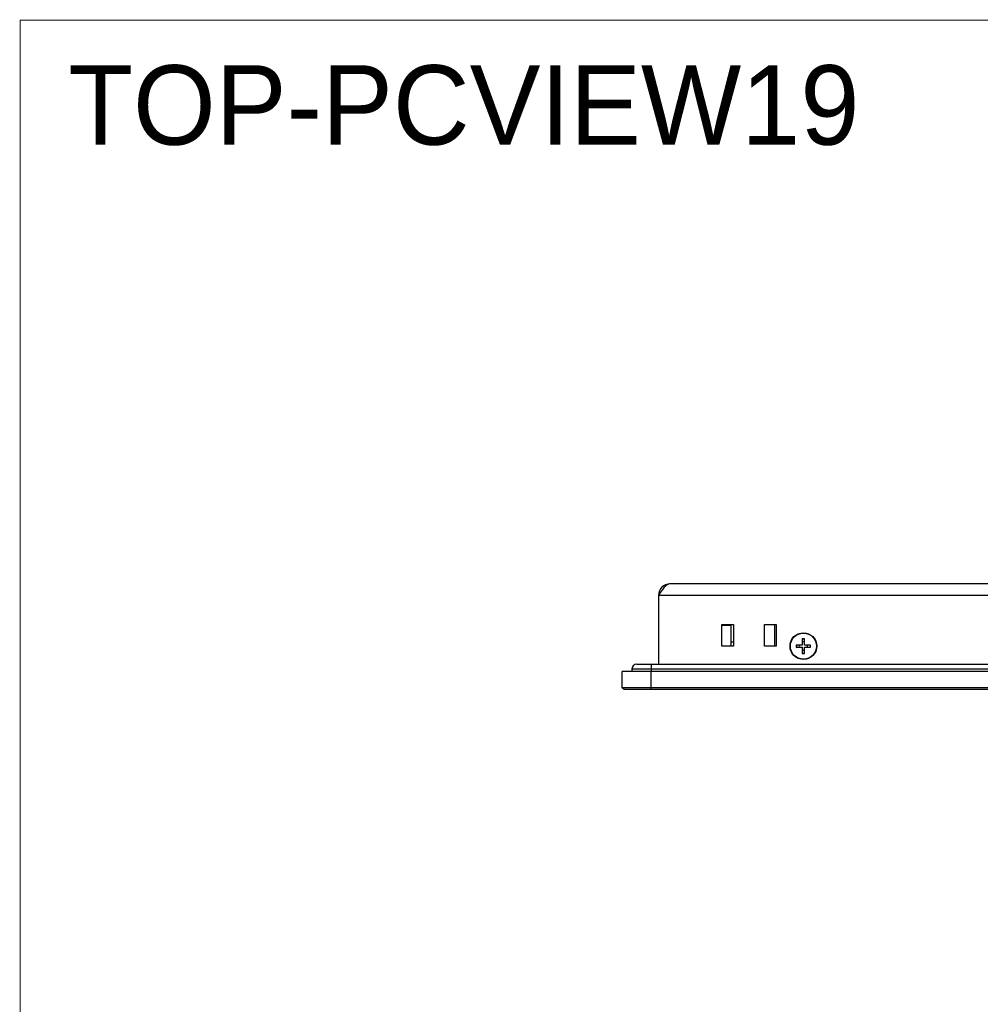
# Model space of a CAD drawing. Header units: millimetres. Extents: x 0 to 1427, y 0 to 1009.
# Tile 12 of 51: x 0 to 265, y 737 to 1009. Entities that reach past the tile are written whole.
import ezdxf

# ---------------------------------------------------------------- set-up
doc = ezdxf.new("R2010")
doc.units = ezdxf.units.MM
doc.header["$LTSCALE"] = 65.395
doc.layers.get('0').update_dxf_attribs({"linetype": 'CONTINUOUS'})
for name, color, linetype in [('00_TOPPPC12-FORMAT', 7, 'CONTINUOUS'), ('FRONT_COVER_PPC19_AL-SHAPE', 7, 'CONTINUOUS'), ('FRONT_USB_GUIDE_PPC-SHAPE', 7, 'CONTINUOUS'), ('ISO14582-M3X8-4_8-SHAPE', 7, 'CONTINUOUS'), ('ISO7045-M3X8-4_8-SHAPE', 7, 'CONTINUOUS'), ('LCD_BRK_PPC19-SHAPE', 7, 'CONTINUOUS'), ('REAR_CASE-PPC19-SHAPE', 7, 'CONTINUOUS'), ('SEALNG_GASKET-PPC19-SHAPE', 7, 'CONTINUOUS'), ('YDW200-06_YEONHO-SHAPE', 7, 'CONTINUOUS')]:
    doc.layers.add(name, color=color, linetype=linetype)
doc.styles.get("Standard").update_dxf_attribs({"font": 'gothic.ttf'})

msp = doc.modelspace()

# ---------------------------------------------------------------- linework, layer by layer
at = {"layer": '00_TOPPPC12-FORMAT', "color": 7, "linetype": 'Continuous', "const_width": 0.24}
for points in [[(0, 0), (0, 1009.2)], [(0, 1009.2), (1426.8, 1009.2)]]:
    msp.add_lwpolyline(points, dxfattribs=at)
at = {"layer": 'FRONT_COVER_PPC19_AL-SHAPE', "color": 7, "linetype": 'Continuous'}
for p, q in [((166.208, 824.854), (166.208, 829.354)), ((663.208, 829.354), (166.208, 829.354)), ((174.208, 824.354), (174.208, 829.354)), ((166.708, 824.354), (166.208, 824.854)), ((663.208, 824.854), (166.208, 824.854)), ((662.708, 824.354), (166.708, 824.354))]:
    msp.add_line(p, q, dxfattribs=at)
at = {"layer": 'FRONT_USB_GUIDE_PPC-SHAPE', "color": 7, "linetype": 'Continuous'}
msp.add_line((196.258, 837.554), (196.908, 837.554), dxfattribs=at)
at = {"layer": 'ISO14582-M3X8-4_8-SHAPE', "color": 7, "linetype": 'Continuous'}
for p, q in [((215.908, 838.354), (215.908, 836.654)), ((216.508, 838.354), (215.908, 838.354)), ((216.508, 836.654), (216.508, 838.354)), ((214.208, 836.654), (214.208, 836.054)), ((215.908, 836.654), (214.208, 836.654)), ((214.208, 836.054), (215.908, 836.054)), ((215.908, 836.054), (215.908, 834.354)), ((218.208, 836.654), (216.508, 836.654)), ((216.508, 834.354), (216.508, 836.054)), ((216.508, 836.054), (218.208, 836.054)), ((218.208, 836.054), (218.208, 836.654)), ((215.908, 834.354), (216.508, 834.354))]:
    msp.add_line(p, q, dxfattribs=at)
msp.add_circle((216.208, 836.354), 3.7, dxfattribs=at)
for start, end in [(81.10413, 98.89587), (171.10413, 188.89587), (351.10413, 8.89587), (261.10413, 278.89587)]:
    msp.add_arc((216.208, 836.354), 1.94, start, end, dxfattribs=at)
at = {"layer": 'ISO14582-M3X8-4_8-SHAPE', "color": 2, "linetype": 'Continuous'}
for start, end in [(74.87624, 105.12376), (164.87541, 195), (255, 285.12236), (344.87593, 15.12459)]:
    msp.add_arc((216.208, 836.354), 1.15, start, end, dxfattribs=at)
at = {"layer": 'ISO7045-M3X8-4_8-SHAPE', "color": 7, "linetype": 'Continuous'}
for q in [(206.757, 836.354), (208.308, 836.454)]:
    msp.add_line((206.757, 836.454), q, dxfattribs=at)
msp.add_arc((210.899, 833.654), 5, 145.9442, 147.2991, dxfattribs=at)
at = {"layer": 'LCD_BRK_PPC19-SHAPE', "color": 7, "linetype": 'Continuous'}
msp.add_line((208.308, 836.354), (208.308, 842.354), dxfattribs=at)
at = {"layer": 'REAR_CASE-PPC19-SHAPE', "color": 7, "linetype": 'Continuous'}
for p, q in [((650.008, 853.554), (179.408, 853.554)), ((176.208, 850.354), (176.208, 831.354)), ((653.208, 850.354), (176.208, 850.354)), ((193.708, 836.354), (193.708, 842.354)), ((193.708, 842.354), (196.908, 842.354)), ((196.908, 842.354), (196.908, 836.354)), ((205.508, 836.354), (205.508, 842.354)), ((205.508, 842.354), (208.708, 842.354)), ((208.708, 842.354), (208.708, 836.354)), ((196.908, 836.354), (193.708, 836.354)), ((208.708, 836.354), (205.508, 836.354))]:
    msp.add_line(p, q, dxfattribs=at)
msp.add_circle((216.208, 836.354), 3.6, dxfattribs=at)
for centre, radius, start, end in [((179.408, 850.354), 3.2, 90, 180), ((216.208, 836.354), 2, 81.45279, 98.54721), ((216.208, 836.354), 2, 171.45568, 188.54432), ((216.208, 836.354), 2, 351.45568, 8.54432), ((216.208, 836.354), 2, 261.45279, 278.54721)]:
    msp.add_arc(centre, radius, start, end, dxfattribs=at)
msp.add_open_spline([(179.408, 853.554), (179.273, 853.554), (178.99, 853.509), (178.583, 853.314), (178.183, 853.01), (177.627, 852.445), (176.966, 851.545), (176.47, 850.766), (176.208, 850.354)], degree=3, knots=[0, 0, 0, 0, 0.0864878, 0.180413, 0.2867205, 0.4073049, 0.6873991, 1, 1, 1, 1], dxfattribs=at)
at = {"layer": 'SEALNG_GASKET-PPC19-SHAPE', "color": 7, "linetype": 'Continuous'}
for p, q in [((168.808, 829.954), (168.808, 829.354)), ((660.608, 829.954), (168.808, 829.954)), ((170.208, 831.354), (659.208, 831.354)), ((174.208, 831.354), (174.208, 829.354))]:
    msp.add_line(p, q, dxfattribs=at)
msp.add_arc((170.208, 829.954), 1.4, 90, 180, dxfattribs=at)
at = {"layer": 'YDW200-06_YEONHO-SHAPE', "color": 7, "linetype": 'Continuous'}
for p in [(193.708, 842.154), (196.258, 836.354)]:
    msp.add_line(p, (196.258, 842.154), dxfattribs=at)

# ---------------------------------------------------------------- texts
msp.add_text('TOP-PCVIEW19', height=21.93771).set_placement((13.248, 974.807))

doc.saveas('drawing.dxf')
